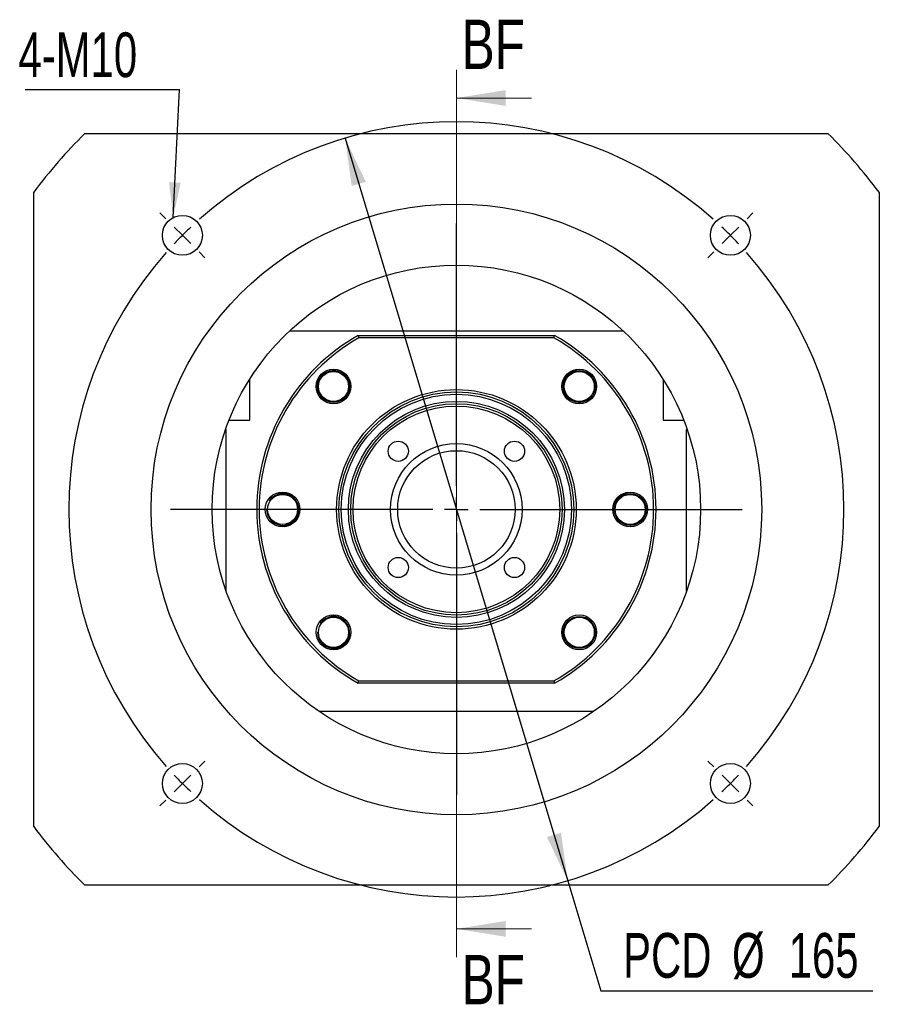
# Model space of a CAD drawing. Header units: millimetres. Extents: x 26 to 287, y 8 to 200.
# Tile 1 of 5: x 26 to 88, y 19 to 89. Entities that reach past the tile are written whole.
import ezdxf

# ---------------------------------------------------------------- set-up
doc = ezdxf.new("R2010")
doc.units = ezdxf.units.MM
doc.layers.add('圖層0', color=7, linetype='Continuous')
doc.styles.add('SLDTEXTSTYLE0', font='TXT', dxfattribs={"width": 0.7})
doc.styles.add('SLDTEXTSTYLE3', font='TXT', dxfattribs={"width": 0.75})
doc.dimstyles.new('SLDDIMSTYLE1', dxfattribs={"dimtxt": 3.389974, "dimasz": 2.5, "dimexe": 0, "dimexo": 0.0625, "dimgap": 0.847493, "dimtad": 0, "dimtih": 1, "dimtoh": 1, "dimlfac": 3, "dimrnd": 1e-09, "dimzin": 12, "dimdsep": 46, "dimtxsty": 'SLDTEXTSTYLE0', "dimsah": 1, "dimcen": 0, "dimadec": 0, "dimazin": 3, "dimtfac": 1, "dimtmove": 0, "dimatfit": 3, "dimfxl": 0, "dimfrac": 2, "dimtolj": 1, "dimtzin": 12, "dimarcsym": 0})
doc.dimstyles.new('SLDDIMSTYLE2', dxfattribs={"dimtxt": 0.18, "dimasz": 2.5, "dimexe": 0, "dimexo": 0.0625, "dimgap": 0, "dimtad": 0, "dimtih": 1, "dimtoh": 1, "dimdec": 0, "dimrnd": 1e-09, "dimzin": 0, "dimdsep": 46, "dimtxsty": 'Standard', "dimsah": 1, "dimcen": 0.09, "dimadec": 0, "dimazin": 0, "dimtfac": 2.5, "dimtdec": 0, "dimtofl": 0, "dimtmove": 0, "dimatfit": 3, "dimfxl": 0, "dimfrac": 2, "dimtolj": 1, "dimtzin": 0, "dimarcsym": 0})

# ---------------------------------------------------------------- blocks, each defined once
blk = doc.blocks.new('_D')
at = {"layer": '圖層0', "color": 7}
for p, q in [((49.474, 80.686), (65.275, 28.005)), ((65.275, 28.005), (67.616, 20.198)), ((67.616, 20.198), (86.919, 20.198))]:
    blk.add_line(p, q, dxfattribs=at)
for points in [[(49.474, 80.686), (49.948, 77.289), (50.947, 77.589)], [(65.275, 28.005), (64.8, 31.402), (63.801, 31.102)]]:
    blk.add_solid(points, dxfattribs=at)
at = {"layer": '圖層0', "color": 7, "char_height": 3.175, "attachment_point": 1, "style": 'SLDTEXTSTYLE0'}
for s, insert in [('PCD', (69.204, 24.291)), ('%%c', (76.936, 24.291)), ('165', (80.957, 24.291))]:
    blk.add_mtext(s, dxfattribs=dict(at, insert=insert))
blk = doc.blocks.new('SW_NOTE_0')
at = {"layer": '圖層0', "color": 0}
blk.add_line((-10.952, 0), (0, 0), dxfattribs=at)
at = {"layer": '圖層0', "color": 0, "insert": (-11.436, 4.056), "char_height": 3.175, "attachment_point": 1, "style": 'SLDTEXTSTYLE0'}
blk.add_mtext('4-M10', dxfattribs=at)
blk = doc.blocks.new('SW_CENTERMARKSYMBOL_0')
at = {"layer": '圖層0', "color": 0}
for p, q in [((-40.069, 1.179), (-40.482, 1.591)), ((1.179, 1.179), (1.591, 1.591)), ((-19.445, -17.779), (-19.445, 0.833)), ((-38.891, 0), (-39.48, 0.589)), ((-38.891, 0), (-38.302, -0.589)), ((0, 0), (-0.589, -0.589)), ((0, 0), (0.589, 0.589)), ((-37.712, -1.179), (-37.3, -1.591)), ((-1.179, -1.179), (-1.591, -1.591)), ((-19.445, -19.445), (-19.445, -18.612)), ((-21.112, -19.445), (-39.724, -19.445)), ((-19.445, -19.445), (-20.279, -19.445)), ((-19.445, -19.445), (-19.445, -20.279)), ((-19.445, -19.445), (-18.612, -19.445)), ((-17.779, -19.445), (0.833, -19.445)), ((-19.445, -21.112), (-19.445, -39.724)), ((-37.712, -37.712), (-37.3, -37.3)), ((-1.179, -37.712), (-1.591, -37.3)), ((-38.891, -38.891), (-38.302, -38.302)), ((0, -38.891), (-0.589, -38.302)), ((-38.891, -38.891), (-39.48, -39.48)), ((0, -38.891), (0.589, -39.48)), ((-40.069, -40.069), (-40.482, -40.482)), ((1.179, -40.069), (1.591, -40.482))]:
    blk.add_line(p, q, dxfattribs=at)
for start, end in [(48.47247, 131.52753), (135, 136.73624), (133.26376, 135), (45, 46.73624), (43.26376, 45), (138.47247, 221.52753), (318.47247, 41.52753), (223.26376, 225), (315, 316.73624), (225, 226.73624), (313.26376, 315), (228.47247, 311.52753)]:
    blk.add_arc((-19.445, -19.445), 27.5, start, end, dxfattribs=at)

msp = doc.modelspace()

# ---------------------------------------------------------------- linework, layer by layer
at = {"color": 7, "linetype": 'Continuous', "lineweight": 18}
for p, q in [((57.3743, 85.5305), (57.3743, 22.5843)), ((62.6943, 83.5305), (57.3743, 83.5305)), ((62.6943, 24.5843), (57.3743, 24.5843))]:
    msp.add_line(p, q, dxfattribs=at)
at = {"color": 7, "linetype": 'Continuous', "lineweight": 25}
for p, q in [((31.0088, 81.012), (83.7397, 81.012)), ((27.3743, 31.8454), (27.3743, 76.8454)), ((87.3743, 76.8454), (87.3743, 31.8454)), ((45.5421, 67.012), (69.2064, 67.012)), ((50.4041, 66.6787), (50.4481, 66.5121)), ((50.4041, 66.6787), (64.3444, 66.6787)), ((64.3005, 66.5121), (50.4481, 66.5121)), ((64.3005, 66.5121), (64.3444, 66.6787)), ((42.7076, 60.6787), (42.7076, 63.583)), ((72.0409, 63.583), (72.0409, 60.6787)), ((41.2394, 60.6787), (42.7076, 60.6787)), ((72.0409, 60.6787), (73.5091, 60.6787)), ((41.0409, 60.0121), (40.9934, 60.0121)), ((41.0409, 48.5431), (41.0409, 60.0121)), ((73.7076, 48.5431), (73.7076, 60.0121)), ((73.7076, 60.0121), (73.7551, 60.0121)), ((50.4041, 42.0121), (50.4481, 42.1787)), ((64.3444, 42.0121), (50.4041, 42.0121)), ((50.4481, 42.1787), (64.3005, 42.1787)), ((64.3005, 42.1787), (64.3444, 42.0121)), ((67.121, 40.012), (47.6275, 40.012)), ((83.7397, 27.6787), (31.0088, 27.6787))]:
    msp.add_line(p, q, dxfattribs=at)
for centre, radius in [((57.3743, 54.3454), 21.6667), ((37.9288, 73.7908), 1.4167), ((76.8197, 73.7908), 1.4167), ((57.3743, 54.3454), 17.3333), ((48.6533, 63.0664), 1.2333), ((66.0952, 63.0664), 1.2333), ((48.6533, 63.0664), 1.1333), ((48.6533, 63.0664), 1.0667), ((66.0952, 63.0664), 1.1333), ((66.0952, 63.0664), 1.0667), ((57.3743, 54.3454), 8.5), ((57.3743, 54.3454), 8.3333), ((57.3743, 54.3454), 8.1667), ((57.3743, 54.3454), 7.6667), ((57.3743, 54.3454), 7.5), ((57.3743, 54.3454), 7.3333), ((53.2495, 58.4702), 0.7167), ((57.3743, 54.3454), 4.6667), ((61.499, 58.4702), 0.7167), ((57.3743, 54.3454), 4.1667), ((45.0409, 54.3454), 1.2333), ((45.0409, 54.3454), 1.0667), ((69.7076, 54.3454), 1.2333), ((69.7076, 54.3454), 1.1333), ((69.7076, 54.3454), 1.0667), ((53.2495, 50.2206), 0.7167), ((61.499, 50.2206), 0.7167), ((48.6533, 45.6244), 1.2333), ((66.0952, 45.6244), 1.2333), ((48.6533, 45.6244), 1.0667), ((66.0952, 45.6244), 1.1333), ((66.0952, 45.6244), 1.0667), ((37.9288, 34.8999), 1.4167), ((76.8197, 34.8999), 1.4167)]:
    msp.add_circle(centre, radius, dxfattribs=at)
for centre, radius, start, end in [((57.3743, 54.3454), 37.5, 134.67461, 143.130102), ((57.3743, 54.3454), 37.5, 36.869898, 45.32539), ((57.3743, 54.3454), 14.1667, 119.472932, 240.527068), ((57.3743, 54.3454), 14, 119.651845, 240.348155), ((57.3743, 54.3454), 14, 299.651845, 60.348155), ((57.3743, 54.3454), 14.1667, 299.472932, 60.527068), ((45.0409, 54.3454), 1.1333, 180, 108.117038), ((48.6533, 45.6244), 1.1333, 180, 107.276256), ((57.3743, 54.3454), 37.5, 216.869898, 225.32539), ((57.3743, 54.3454), 37.5, 314.67461, 323.130102)]:
    msp.add_arc(centre, radius, start, end, dxfattribs=at)
for points, knots in [([(48.6677, 64.1741), (48.5977, 64.1712), (48.4664, 64.1658), (48.2795, 64.1143), (48.1112, 64.0384), (47.9578, 63.9352), (47.8235, 63.8081), (47.6749, 63.6106), (47.5669, 63.3617), (47.5515, 63.1592), (47.5456, 63.0807)], [0, 0, 0, 0, 0.1205086, 0.2264545, 0.3324005, 0.4383465, 0.5442922, 0.6502382, 0.8644386, 1, 1, 1, 1]), ([(49.6288, 63.6673), (49.6142, 63.691), (49.5661, 63.7695), (49.4543, 63.8834), (49.3015, 64.0021), (49.1289, 64.092), (48.9631, 64.1455), (48.8074, 64.1725), (48.7145, 64.1736), (48.6677, 64.1741)], [0, 0, 0, 0, 0.07354259, 0.24306052, 0.41771403, 0.58376486, 0.75463073, 0.87633264, 1, 1, 1, 1]), ([(65.9302, 64.2594), (65.8881, 64.2525), (65.7801, 64.2348), (65.6138, 64.1676), (65.4389, 64.066), (65.2826, 63.9339), (65.1532, 63.7797), (65.0518, 63.6048), (64.9829, 63.4188), (64.9463, 63.2228), (64.9431, 63.0265), (64.9741, 62.8313), (65.037, 62.6478), (65.1302, 62.4772), (65.2386, 62.3407), (65.3531, 62.2318), (65.4298, 62.1793), (65.4685, 62.1529)], [0, 0, 0, 0, 0.0458837, 0.1177927, 0.1918004, 0.2634917, 0.3373243, 0.4078642, 0.4805004, 0.5502224, 0.6219814, 0.6911493, 0.7624124, 0.8301652, 0.8998831, 0.9495403, 1, 1, 1, 1]), ([(47.5456, 63.0807), (47.5399, 63.1409), (47.5301, 63.2447), (47.5464, 63.3476), (47.5532, 63.3909)], [0, 0, 0, 0, 0.57948394, 1, 1, 1, 1]), ([(65.4685, 62.1529), (65.5282, 62.1165), (65.6405, 62.0481), (65.8245, 61.9873), (66.0066, 61.9569), (66.1915, 61.9576), (66.3738, 61.9888), (66.607, 62.0707), (66.835, 62.2177), (66.9602, 62.3776), (67.0087, 62.4396)], [0, 0, 0, 0, 0.1205082, 0.2264543, 0.3324003, 0.4383461, 0.5442921, 0.650238, 0.8644384, 1, 1, 1, 1]), ([(67.0087, 62.4396), (66.98, 62.3864), (66.9306, 62.2946), (66.8599, 62.2181), (66.8302, 62.1859)], [0, 0, 0, 0, 0.5794844, 1, 1, 1, 1]), ([(45.6542, 55.2679), (45.5939, 55.3035), (45.4806, 55.3702), (45.2958, 55.4284), (45.1132, 55.456), (44.9284, 55.4526), (44.7466, 55.4187), (44.5146, 55.3334), (44.2888, 55.1831), (44.166, 55.0214), (44.1184, 54.9587)], [0, 0, 0, 0, 0.1205086, 0.2264544, 0.3324007, 0.4383466, 0.5442926, 0.6502382, 0.8644388, 1, 1, 1, 1]), ([(44.1184, 54.9587), (44.1462, 55.0123), (44.1943, 55.1048), (44.2639, 55.1824), (44.2931, 55.215)], [0, 0, 0, 0, 0.5794842, 1, 1, 1, 1]), ([(45.1688, 53.1435), (45.2292, 53.1539), (45.3555, 53.1757), (45.5385, 53.2509), (45.7118, 53.3556), (45.8662, 53.4899), (45.9933, 53.646), (46.0921, 53.8223), (46.1583, 54.0093), (46.192, 54.2058), (46.1923, 54.4022), (46.1585, 54.5969), (46.0929, 54.7795), (45.9972, 54.9487), (45.8869, 55.0835), (45.7708, 55.1908), (45.6933, 55.2421), (45.6542, 55.2679)], [0, 0, 0, 0, 0.0646583, 0.1351521, 0.2077035, 0.2779844, 0.3503638, 0.4195157, 0.4907228, 0.5590729, 0.6294199, 0.6972267, 0.7670875, 0.8335072, 0.901853, 0.9505333, 1, 1, 1, 1]), ([(69.5404, 55.5391), (69.4933, 55.5307), (69.3804, 55.5108), (69.21, 55.4396), (69.0367, 55.3352), (68.8823, 55.2009), (68.7552, 55.0448), (68.6564, 54.8684), (68.5902, 54.6814), (68.5565, 54.4849), (68.5562, 54.2886), (68.59, 54.0939), (68.6556, 53.9113), (68.7513, 53.7421), (68.8617, 53.6072), (68.9778, 53.5), (69.0552, 53.4487), (69.0943, 53.4228)], [0, 0, 0, 0, 0.0512387, 0.1227439, 0.1963362, 0.2676254, 0.3410434, 0.4111873, 0.4834161, 0.5527468, 0.6241031, 0.6928827, 0.7637458, 0.8311185, 0.9004449, 0.9498236, 1, 1, 1, 1]), ([(69.0943, 53.4228), (69.1546, 53.3873), (69.2679, 53.3206), (69.4527, 53.2624), (69.6353, 53.2347), (69.8201, 53.2382), (70.0019, 53.272), (70.2339, 53.3573), (70.4597, 53.5077), (70.5825, 53.6694), (70.6301, 53.7321)], [0, 0, 0, 0, 0.1205086, 0.2264544, 0.3324007, 0.4383466, 0.5442926, 0.6502382, 0.8644388, 1, 1, 1, 1]), ([(70.6301, 53.7321), (70.6023, 53.6785), (70.5542, 53.586), (70.4846, 53.5084), (70.4554, 53.4758)], [0, 0, 0, 0, 0.5794842, 1, 1, 1, 1]), ([(49.28, 46.5379), (49.2203, 46.5743), (49.108, 46.6427), (48.924, 46.7035), (48.7419, 46.7339), (48.557, 46.7331), (48.3747, 46.702), (48.1415, 46.6201), (47.9136, 46.473), (47.7883, 46.3131), (47.7398, 46.2512)], [0, 0, 0, 0, 0.1205082, 0.2264543, 0.3324003, 0.4383461, 0.5442921, 0.650238, 0.8644384, 1, 1, 1, 1]), ([(47.7398, 46.2512), (47.7685, 46.3043), (47.8179, 46.3961), (47.8886, 46.4727), (47.9183, 46.5049)], [0, 0, 0, 0, 0.5794844, 1, 1, 1, 1]), ([(48.7623, 44.4205), (48.8233, 44.4301), (48.9502, 44.4501), (49.1348, 44.5228), (49.3096, 44.6249), (49.4659, 44.7569), (49.5953, 44.9111), (49.6967, 45.086), (49.7656, 45.272), (49.8022, 45.468), (49.8054, 45.6643), (49.7744, 45.8595), (49.7115, 46.043), (49.6183, 46.2136), (49.5099, 46.3501), (49.3954, 46.459), (49.3187, 46.5114), (49.28, 46.5379)], [0, 0, 0, 0, 0.0650657, 0.135529, 0.2080488, 0.2782988, 0.350647, 0.4197687, 0.4909446, 0.559265, 0.6295813, 0.6973586, 0.767189, 0.8335796, 0.9018959, 0.9505548, 1, 1, 1, 1]), ([(64.9254, 45.6287), (64.9269, 45.5843), (64.9307, 45.4725), (64.9752, 45.3002), (65.0525, 45.1168), (65.159, 44.9518), (65.2931, 44.8066), (65.4473, 44.6888), (65.6195, 44.5987), (65.7854, 44.5453), (65.9411, 44.5183), (66.034, 44.5172), (66.0809, 44.5167)], [0, 0, 0, 0, 0.0747315, 0.1882326, 0.2971799, 0.4093104, 0.5173914, 0.6287468, 0.7346173, 0.8435577, 0.9211523, 1, 1, 1, 1]), ([(66.0809, 44.5167), (66.1508, 44.5196), (66.2821, 44.525), (66.469, 44.5765), (66.6373, 44.6523), (66.7907, 44.7556), (66.925, 44.8827), (67.0736, 45.0802), (67.1816, 45.329), (67.197, 45.5315), (67.203, 45.61)], [0, 0, 0, 0, 0.1205086, 0.2264545, 0.3324005, 0.4383465, 0.5442922, 0.6502382, 0.8644386, 1, 1, 1, 1]), ([(67.203, 45.61), (67.2086, 45.5499), (67.2184, 45.4461), (67.2021, 45.3432), (67.1953, 45.2999)], [0, 0, 0, 0, 0.57948394, 1, 1, 1, 1])]:
    msp.add_open_spline(points, degree=3, knots=knots, dxfattribs=at)
at = {"color": 7, "linetype": 'Continuous', "lineweight": 18}
for points in [[(57.3743, 83.5305), (60.8743, 82.9705), (60.8743, 84.0905)], [(57.3743, 24.5843), (60.8743, 24.0243), (60.8743, 25.1443)]]:
    msp.add_solid(points, dxfattribs=at)

# ---------------------------------------------------------------- block references
at = {"layer": '圖層0', "color": 7}
for name, p in [('SW_NOTE_0', (37.731, 84.1298)), ('SW_CENTERMARKSYMBOL_0', (76.8197, 73.7908))]:
    msp.add_blockref(name, p, dxfattribs=at)

# ---------------------------------------------------------------- texts
at = {"color": 7, "linetype": 'Continuous', "char_height": 3.5, "attachment_point": 1, "style": 'SLDTEXTSTYLE3'}
for insert in [(57.7529, 89.0882), (57.7529, 22.7336)]:
    msp.add_mtext('BF', dxfattribs=dict(at, insert=insert))

# ---------------------------------------------------------------- dimensions: what is measured, and where the dimension line sits
at = {"layer": '圖層0', "color": 7}
dim = msp.add_diameter_dim_2p(p1=(65.2748, 28.0047), p2=(49.4737, 80.6861), text='PCD<>', dimstyle='SLDDIMSTYLE1', dxfattribs=at)
dim.commit()
dim.dimension.update_dxf_attribs({"geometry": '_D', "text_midpoint": (78.0615, 22.7354), "dimtype": 163})

# ---------------------------------------------------------------- leaders
msp.add_leader([(37.2704, 75.0452), (37.731, 84.1298)], dimstyle='SLDDIMSTYLE2', dxfattribs=at)

doc.saveas('drawing.dxf')
